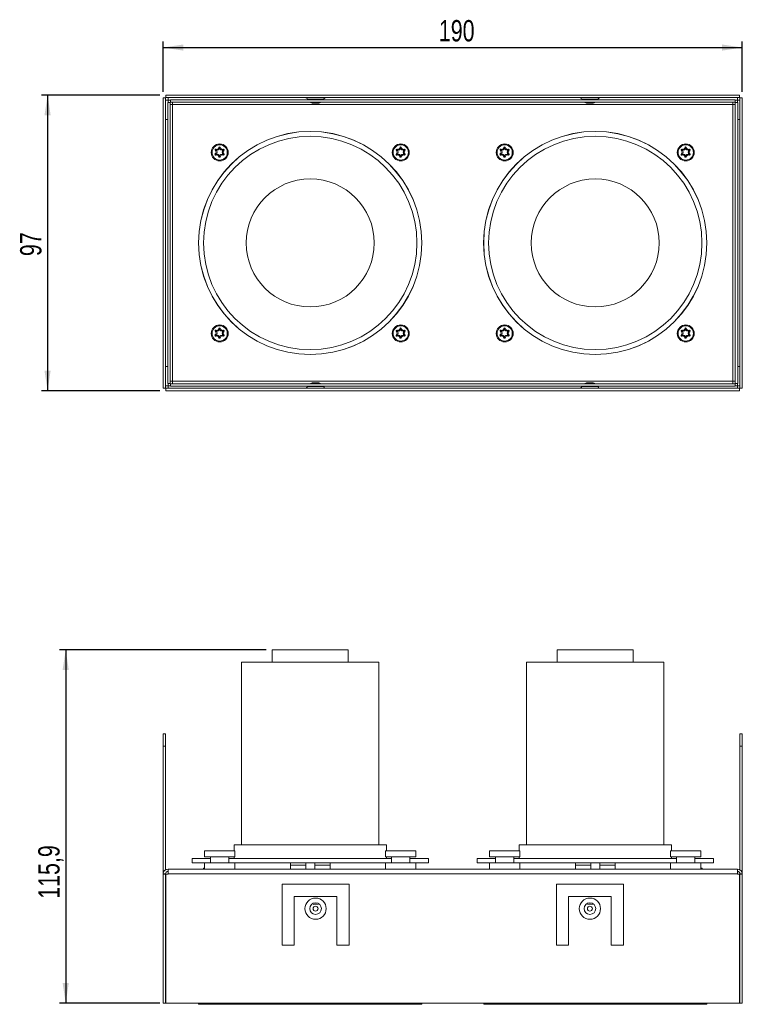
# Model space of a CAD drawing. Header units: millimetres. Extents: x 50 to 296, y 92 to 272.
# Tile 1 of 2: x 50 to 169, y 92 to 253. Entities that reach past the tile are written whole.
import ezdxf

# ---------------------------------------------------------------- set-up
doc = ezdxf.new("R2010")
doc.units = ezdxf.units.MM
doc.layers.add('SLD-0', color=179, linetype='Continuous')
doc.styles.add('SLDTEXTSTYLE0', font='TXT', dxfattribs={"width": 0.75})
doc.dimstyles.new('SLDDIMSTYLE0', dxfattribs={"dimtxt": 3.5, "dimasz": 3.302, "dimexe": 0, "dimexo": 0.0625, "dimgap": 0.875, "dimtad": 1, "dimdec": 1, "dimlfac": 2, "dimrnd": 1e-09, "dimzin": 12, "dimdsep": 46, "dimtxsty": 'SLDTEXTSTYLE0', "dimsah": 1, "dimcen": 0.09, "dimadec": 0, "dimazin": 3, "dimtfac": 1, "dimtdec": 1, "dimtofl": 0, "dimtmove": 0, "dimatfit": 3, "dimfxl": 0, "dimfrac": 2, "dimtolj": 1, "dimtzin": 12, "dimarcsym": 0})

# ---------------------------------------------------------------- blocks, each defined once
blk = doc.blocks.new('_D')
at = {"layer": 'SLD-0'}
for p, q in [((90.56, 150.01), (56.7, 150.01)), ((57.7, 150.01), (57.7, 92.06)), ((73.12, 92.06), (56.7, 92.06))]:
    blk.add_line(p, q, dxfattribs=at)
for points in [[(57.7, 150.01), (57.19, 146.71), (58.21, 146.71)], [(57.7, 92.06), (58.21, 95.37), (57.19, 95.37)]]:
    blk.add_solid(points, dxfattribs=at)
at = {"layer": 'SLD-0', "insert": (53.19, 109.18), "char_height": 3.5, "attachment_point": 1, "rotation": 90, "style": 'SLDTEXTSTYLE0'}
blk.add_mtext('115,9', dxfattribs=at)
blk = doc.blocks.new('_D_4')
at = {"layer": 'SLD-0'}
for p, q in [((73.12, 241.03), (53.73, 241.03)), ((54.73, 241.03), (54.73, 192.53)), ((73.12, 192.53), (53.73, 192.53))]:
    blk.add_line(p, q, dxfattribs=at)
for points in [[(54.73, 241.03), (54.22, 237.73), (55.23, 237.73)], [(54.73, 192.53), (55.23, 195.83), (54.22, 195.83)]]:
    blk.add_solid(points, dxfattribs=at)
at = {"layer": 'SLD-0', "insert": (50.22, 214.62), "char_height": 3.5, "attachment_point": 1, "rotation": 90, "style": 'SLDTEXTSTYLE0'}
blk.add_mtext('97', dxfattribs=at)
blk = doc.blocks.new('_D_5')
at = {"layer": 'SLD-0'}
for p, q in [((73.68, 241.59), (73.68, 249.84)), ((73.68, 248.84), (168.68, 248.84)), ((168.68, 241.59), (168.68, 249.84))]:
    blk.add_line(p, q, dxfattribs=at)
for points in [[(73.68, 248.84), (76.99, 248.33), (76.99, 249.34)], [(168.68, 248.84), (165.38, 249.34), (165.38, 248.33)]]:
    blk.add_solid(points, dxfattribs=at)
at = {"layer": 'SLD-0', "insert": (118.91, 253.35), "char_height": 3.5, "attachment_point": 1, "style": 'SLDTEXTSTYLE0'}
blk.add_mtext('190', dxfattribs=at)

msp = doc.modelspace()

# ---------------------------------------------------------------- linework, layer by layer
at = {"color": 7, "linetype": 'Continuous', "lineweight": 15}
for p, q in [((74.12, 241.029), (168.249, 241.029)), ((74.12, 240.629), (74.12, 241.029)), ((168.249, 240.629), (168.249, 241.029)), ((73.685, 192.964), (73.685, 240.593)), ((74.085, 240.593), (73.685, 240.593)), ((74.085, 192.964), (74.085, 240.593)), ((74.085, 240.229), (74.485, 240.229)), ((74.12, 240.629), (168.249, 240.629)), ((74.435, 193.714), (74.435, 239.843)), ((74.835, 239.843), (74.435, 239.843)), ((74.485, 240.229), (74.485, 240.629)), ((74.835, 193.714), (74.835, 239.843)), ((74.835, 239.479), (75.235, 239.479)), ((74.87, 240.279), (167.499, 240.279)), ((74.87, 239.879), (74.87, 240.279)), ((74.87, 239.879), (167.499, 239.879)), ((75.235, 239.479), (75.235, 239.879)), ((75.235, 194.079), (75.235, 239.479)), ((75.235, 239.479), (167.135, 239.479)), ((97.36, 240.35), (97.392, 240.279)), ((99.085, 239.729), (98.285, 239.729)), ((99.978, 240.279), (100.01, 240.35)), ((142.36, 240.35), (142.392, 240.279)), ((143.285, 239.729), (144.085, 239.729)), ((144.978, 240.279), (145.01, 240.35)), ((167.135, 239.879), (167.135, 239.479)), ((167.135, 239.479), (167.135, 194.079)), ((167.135, 239.479), (167.535, 239.479)), ((167.499, 239.879), (167.499, 240.279)), ((167.535, 239.843), (167.935, 239.843)), ((167.535, 239.843), (167.535, 193.714)), ((167.885, 240.629), (167.885, 240.229)), ((167.885, 240.229), (168.285, 240.229)), ((167.935, 239.843), (167.935, 193.714)), ((168.285, 240.593), (168.285, 192.964)), ((168.285, 240.593), (168.685, 240.593)), ((168.685, 240.593), (168.685, 192.964)), ((74.085, 237.029), (74.435, 237.029)), ((167.935, 237.029), (168.285, 237.029)), ((74.435, 196.529), (74.085, 196.529)), ((168.285, 196.529), (167.935, 196.529)), ((75.235, 194.079), (74.835, 194.079)), ((167.135, 194.079), (75.235, 194.079)), ((75.235, 193.679), (75.235, 194.079)), ((167.135, 194.079), (167.135, 193.679)), ((167.535, 194.079), (167.135, 194.079)), ((74.085, 192.964), (73.685, 192.964)), ((74.485, 193.329), (74.085, 193.329)), ((168.249, 192.929), (74.12, 192.929)), ((74.12, 192.929), (74.12, 192.529)), ((168.249, 192.529), (74.12, 192.529)), ((74.835, 193.714), (74.435, 193.714)), ((74.485, 192.929), (74.485, 193.329)), ((167.499, 193.679), (74.87, 193.679)), ((74.87, 193.679), (74.87, 193.279)), ((167.499, 193.279), (74.87, 193.279)), ((97.392, 193.279), (97.36, 193.208)), ((99.085, 193.829), (98.285, 193.829)), ((100.01, 193.208), (99.978, 193.279)), ((142.392, 193.279), (142.36, 193.208)), ((143.285, 193.829), (144.085, 193.829)), ((145.01, 193.208), (144.978, 193.279)), ((167.499, 193.679), (167.499, 193.279)), ((167.535, 193.714), (167.935, 193.714)), ((167.885, 193.329), (167.885, 192.929)), ((168.285, 193.329), (167.885, 193.329)), ((168.249, 192.929), (168.249, 192.529)), ((168.285, 192.964), (168.685, 192.964)), ((91.56, 150.013), (91.56, 148.013)), ((91.56, 150.013), (92.63, 150.013)), ((92.63, 150.013), (104.06, 150.013)), ((104.06, 148.013), (104.06, 150.013)), ((138.31, 150.013), (138.31, 148.013)), ((138.31, 150.013), (150.81, 150.013)), ((150.81, 148.013), (150.81, 150.013)), ((86.56, 148.013), (86.56, 118.013)), ((86.56, 148.013), (88.487, 148.013)), ((88.487, 148.013), (109.06, 148.013)), ((109.06, 118.013), (109.06, 148.013)), ((133.31, 148.013), (133.31, 118.013)), ((133.31, 148.013), (155.81, 148.013)), ((155.81, 118.013), (155.81, 148.013)), ((73.685, 136.228), (74.085, 136.228)), ((73.685, 134.228), (73.685, 136.228)), ((74.085, 136.228), (74.085, 134.228)), ((168.285, 136.228), (168.685, 136.228)), ((168.285, 134.228), (168.285, 136.228)), ((168.685, 136.228), (168.685, 134.228)), ((74.085, 134.228), (73.685, 134.228)), ((73.685, 134.228), (73.685, 113.263)), ((74.085, 134.228), (74.085, 113.956)), ((168.685, 134.228), (168.285, 134.228)), ((168.285, 134.228), (168.285, 113.956)), ((168.685, 134.228), (168.685, 113.263)), ((85.31, 118.013), (85.31, 117.063)), ((85.31, 118.013), (87.451, 118.013)), ((87.451, 118.013), (110.31, 118.013)), ((110.31, 117.063), (110.31, 118.013)), ((132.06, 118.013), (132.06, 117.063)), ((132.06, 118.013), (157.06, 118.013)), ((157.06, 117.063), (157.06, 118.013)), ((80.461, 117.063), (80.461, 116.063)), ((80.461, 117.063), (83.509, 117.063)), ((83.509, 117.063), (85.461, 117.063)), ((85.461, 116.063), (85.461, 117.063)), ((110.159, 117.063), (110.159, 116.063)), ((110.159, 117.063), (112.659, 117.063)), ((112.659, 117.063), (115.159, 117.063)), ((115.159, 116.063), (115.159, 117.063)), ((127.211, 117.063), (127.211, 116.063)), ((127.211, 117.063), (132.211, 117.063)), ((132.211, 116.063), (132.211, 117.063)), ((156.909, 117.063), (156.909, 116.063)), ((156.909, 117.063), (161.909, 117.063)), ((161.909, 116.063), (161.909, 117.063)), ((78.435, 115.813), (78.435, 115.063)), ((78.435, 115.813), (81.461, 115.813)), ((78.435, 115.063), (80.461, 115.063)), ((85.461, 116.063), (80.461, 116.063)), ((80.461, 115.063), (80.461, 114.063)), ((80.461, 115.063), (83.509, 115.063)), ((81.461, 116.063), (81.461, 115.063)), ((83.509, 115.063), (85.459, 115.063)), ((84.461, 115.063), (84.461, 116.063)), ((84.461, 115.813), (111.159, 115.813)), ((85.31, 116.063), (85.31, 115.813)), ((85.459, 115.063), (110.159, 115.063)), ((85.461, 114.063), (85.461, 115.063)), ((94.56, 115.063), (94.56, 114.713)), ((94.56, 114.063), (94.56, 114.713)), ((97.064, 115.063), (97.064, 114.063)), ((98.556, 114.063), (98.556, 115.063)), ((101.06, 114.713), (101.06, 115.063)), ((101.06, 114.713), (101.06, 114.063)), ((115.159, 116.063), (110.159, 116.063)), ((110.159, 115.063), (110.159, 114.063)), ((110.16, 115.063), (112.659, 115.063)), ((110.31, 115.813), (110.31, 116.063)), ((111.159, 116.063), (111.159, 115.063)), ((112.659, 115.063), (115.159, 115.063)), ((114.159, 115.063), (114.159, 116.063)), ((114.159, 115.813), (117.185, 115.813)), ((115.159, 114.063), (115.159, 115.063)), ((115.159, 115.063), (117.185, 115.063)), ((117.185, 115.063), (117.185, 115.813)), ((125.185, 115.813), (125.185, 115.063)), ((125.185, 115.813), (128.211, 115.813)), ((125.185, 115.063), (127.211, 115.063)), ((129.711, 116.063), (127.211, 116.063)), ((127.211, 115.063), (127.211, 114.063)), ((127.211, 115.063), (132.209, 115.063)), ((128.211, 116.063), (128.211, 115.063)), ((132.211, 116.063), (129.711, 116.063)), ((131.211, 115.063), (131.211, 116.063)), ((131.211, 115.813), (144.56, 115.813)), ((132.06, 116.063), (132.06, 115.813)), ((132.211, 114.063), (132.211, 115.063)), ((132.211, 115.063), (144.56, 115.063)), ((141.31, 115.063), (141.31, 114.713)), ((141.31, 114.063), (141.31, 114.713)), ((143.814, 115.063), (143.814, 114.063)), ((144.56, 115.813), (157.909, 115.813)), ((144.56, 115.063), (156.909, 115.063)), ((145.306, 114.063), (145.306, 115.063)), ((147.81, 114.713), (147.81, 115.063)), ((147.81, 114.713), (147.81, 114.063)), ((158.86, 116.063), (156.909, 116.063)), ((156.909, 115.063), (156.909, 114.063)), ((156.91, 115.063), (161.909, 115.063)), ((157.06, 115.813), (157.06, 116.063)), ((157.909, 116.063), (157.909, 115.063)), ((161.909, 116.063), (158.86, 116.063)), ((160.909, 115.063), (160.909, 116.063)), ((160.909, 115.813), (163.935, 115.813)), ((161.909, 114.063), (161.909, 115.063)), ((161.909, 115.063), (163.935, 115.063)), ((163.935, 115.063), (163.935, 115.813)), ((74.085, 113.263), (73.685, 113.263)), ((73.685, 113.263), (73.685, 113.228)), ((73.685, 92.063), (73.685, 113.228)), ((74.085, 113.228), (73.685, 113.228)), ((74.085, 113.263), (74.085, 113.228)), ((74.085, 92.063), (74.085, 113.228)), ((74.12, 113.228), (74.12, 92.063)), ((74.485, 113.228), (74.12, 113.228)), ((74.485, 114.063), (167.885, 114.063)), ((74.485, 114.063), (74.485, 113.263)), ((167.885, 113.263), (74.485, 113.263)), ((74.485, 113.228), (74.485, 113.263)), ((167.885, 113.263), (167.885, 114.063)), ((167.885, 113.228), (167.885, 113.263)), ((167.885, 113.228), (168.249, 113.228)), ((168.249, 92.063), (168.249, 113.228)), ((168.285, 113.263), (168.685, 113.263)), ((168.285, 113.263), (168.285, 113.228)), ((168.285, 113.228), (168.285, 92.063)), ((168.285, 113.228), (168.685, 113.228)), ((168.685, 113.263), (168.685, 113.228)), ((168.685, 113.228), (168.685, 92.063)), ((93.185, 111.563), (93.185, 101.563)), ((104.185, 111.563), (93.185, 111.563)), ((104.185, 101.563), (104.185, 111.563)), ((138.185, 111.563), (138.185, 101.563)), ((149.185, 111.563), (138.185, 111.563)), ((149.185, 101.563), (149.185, 111.563)), ((95.185, 101.563), (95.185, 109.563)), ((95.185, 109.563), (102.185, 109.563)), ((102.185, 109.563), (102.185, 101.563)), ((140.185, 109.563), (147.185, 109.563)), ((140.185, 101.563), (140.185, 109.563)), ((147.185, 109.563), (147.185, 101.563)), ((93.185, 101.563), (95.185, 101.563)), ((102.185, 101.563), (104.185, 101.563)), ((138.185, 101.563), (140.185, 101.563)), ((147.185, 101.563), (149.185, 101.563)), ((74.085, 92.063), (73.685, 92.063)), ((74.12, 92.063), (168.249, 92.063)), ((79.51, 92.063), (79.51, 91.863)), ((116.11, 91.863), (79.51, 91.863)), ((116.11, 91.863), (116.11, 92.063)), ((126.26, 92.063), (126.26, 91.863)), ((144.56, 91.863), (126.26, 91.863)), ((162.86, 91.863), (144.56, 91.863)), ((162.86, 91.863), (162.86, 92.063)), ((168.285, 92.063), (168.685, 92.063))]:
    msp.add_line(p, q, dxfattribs=at)
at = {"color": 8, "linetype": 'Continuous', "lineweight": 15}
for p, q in [((74.485, 239.843), (74.485, 240.229)), ((74.485, 240.229), (74.87, 240.229)), ((100.01, 240.35), (97.36, 240.35)), ((142.36, 240.35), (145.01, 240.35)), ((167.499, 240.229), (167.885, 240.229)), ((167.885, 240.229), (167.885, 239.843)), ((74.485, 193.329), (74.485, 193.714)), ((74.87, 193.329), (74.485, 193.329)), ((100.01, 193.208), (97.36, 193.208)), ((142.36, 193.208), (145.01, 193.208)), ((167.885, 193.329), (167.499, 193.329)), ((167.885, 193.714), (167.885, 193.329)), ((94.56, 114.713), (97.064, 114.713)), ((98.556, 114.713), (101.06, 114.713)), ((141.31, 114.713), (143.814, 114.713)), ((145.306, 114.713), (147.81, 114.713))]:
    msp.add_line(p, q, dxfattribs=at)
at = {"color": 7, "linetype": 'Continuous', "lineweight": 15, "flags": 128}
for points in [[(82.249, 231.454), (82.251, 231.451), (82.255, 231.444), (82.263, 231.433), (82.274, 231.417), (82.287, 231.399), (82.301, 231.377), (82.317, 231.354), (82.334, 231.33)], [(82.25, 231.906), (82.252, 231.909), (82.257, 231.916), (82.265, 231.927), (82.275, 231.943), (82.288, 231.961), (82.303, 231.983), (82.319, 232.006), (82.336, 232.03)], [(82.398, 231.194), (82.397, 231.197), (82.393, 231.205), (82.387, 231.217), (82.379, 231.234), (82.369, 231.255), (82.358, 231.278), (82.346, 231.303), (82.334, 231.33)], [(82.401, 232.165), (82.399, 232.162), (82.396, 232.155), (82.39, 232.142), (82.382, 232.125), (82.372, 232.105), (82.361, 232.081), (82.348, 232.056), (82.336, 232.03)], [(82.793, 232.39), (82.796, 232.39), (82.805, 232.389), (82.819, 232.388), (82.837, 232.387), (82.86, 232.385), (82.886, 232.383), (82.914, 232.38), (82.943, 232.378)], [(82.943, 232.378), (82.972, 232.38), (83, 232.382), (83.026, 232.384), (83.049, 232.386), (83.067, 232.387), (83.081, 232.389), (83.09, 232.389), (83.092, 232.389)], [(83.546, 231.326), (83.533, 231.3), (83.521, 231.275), (83.51, 231.251), (83.5, 231.231), (83.492, 231.214), (83.486, 231.201), (83.482, 231.194), (83.481, 231.191)], [(83.548, 232.026), (83.535, 232.053), (83.523, 232.078), (83.512, 232.102), (83.503, 232.122), (83.495, 232.139), (83.489, 232.152), (83.485, 232.159), (83.484, 232.162)], [(83.546, 231.326), (83.563, 231.35), (83.579, 231.374), (83.593, 231.395), (83.606, 231.414), (83.617, 231.429), (83.625, 231.44), (83.63, 231.447), (83.631, 231.45)], [(83.548, 232.026), (83.564, 232.002), (83.58, 231.979), (83.595, 231.957), (83.608, 231.939), (83.618, 231.923), (83.626, 231.912), (83.631, 231.905), (83.633, 231.902)], [(111.947, 231.454), (111.949, 231.451), (111.954, 231.444), (111.962, 231.433), (111.972, 231.417), (111.985, 231.399), (112, 231.377), (112.016, 231.354), (112.032, 231.33)], [(111.949, 231.906), (111.95, 231.909), (111.955, 231.916), (111.963, 231.927), (111.974, 231.943), (111.987, 231.961), (112.002, 231.983), (112.018, 232.006), (112.034, 232.03)], [(112.096, 231.194), (112.095, 231.197), (112.091, 231.205), (112.085, 231.217), (112.077, 231.234), (112.068, 231.255), (112.057, 231.278), (112.045, 231.303), (112.032, 231.33)], [(112.099, 232.165), (112.098, 232.162), (112.094, 232.155), (112.088, 232.142), (112.08, 232.125), (112.07, 232.105), (112.059, 232.081), (112.047, 232.056), (112.034, 232.03)], [(112.492, 232.39), (112.495, 232.39), (112.503, 232.389), (112.517, 232.388), (112.536, 232.387), (112.558, 232.385), (112.584, 232.383), (112.612, 232.38), (112.641, 232.378)], [(112.641, 232.378), (112.67, 232.38), (112.699, 232.382), (112.724, 232.384), (112.747, 232.386), (112.766, 232.387), (112.779, 232.389), (112.788, 232.389), (112.791, 232.389)], [(113.244, 231.326), (113.232, 231.3), (113.22, 231.275), (113.208, 231.251), (113.199, 231.231), (113.19, 231.214), (113.184, 231.201), (113.181, 231.194), (113.18, 231.191)], [(113.246, 232.026), (113.234, 232.053), (113.222, 232.078), (113.211, 232.102), (113.201, 232.122), (113.193, 232.139), (113.187, 232.152), (113.184, 232.159), (113.182, 232.162)], [(113.244, 231.326), (113.261, 231.35), (113.277, 231.374), (113.292, 231.395), (113.305, 231.414), (113.315, 231.429), (113.323, 231.44), (113.328, 231.447), (113.33, 231.45)], [(113.246, 232.026), (113.263, 232.002), (113.279, 231.979), (113.293, 231.957), (113.306, 231.939), (113.317, 231.923), (113.325, 231.912), (113.329, 231.905), (113.331, 231.902)], [(128.999, 231.454), (129.001, 231.451), (129.005, 231.444), (129.013, 231.433), (129.024, 231.417), (129.037, 231.399), (129.051, 231.377), (129.067, 231.354), (129.084, 231.33)], [(129, 231.906), (129.002, 231.909), (129.007, 231.916), (129.015, 231.927), (129.025, 231.943), (129.038, 231.961), (129.053, 231.983), (129.069, 232.006), (129.086, 232.03)], [(129.148, 231.194), (129.147, 231.197), (129.143, 231.205), (129.137, 231.217), (129.129, 231.234), (129.119, 231.255), (129.108, 231.278), (129.096, 231.303), (129.084, 231.33)], [(129.151, 232.165), (129.149, 232.162), (129.146, 232.155), (129.14, 232.142), (129.132, 232.125), (129.122, 232.105), (129.111, 232.081), (129.098, 232.056), (129.086, 232.03)], [(129.543, 232.39), (129.546, 232.39), (129.555, 232.389), (129.569, 232.388), (129.587, 232.387), (129.61, 232.385), (129.636, 232.383), (129.664, 232.38), (129.693, 232.378)], [(129.693, 232.378), (129.722, 232.38), (129.75, 232.382), (129.776, 232.384), (129.799, 232.386), (129.817, 232.387), (129.831, 232.389), (129.839, 232.389), (129.842, 232.389)], [(130.296, 231.326), (130.283, 231.3), (130.271, 231.275), (130.26, 231.251), (130.25, 231.231), (130.242, 231.214), (130.236, 231.201), (130.232, 231.194), (130.231, 231.191)], [(130.298, 232.026), (130.285, 232.053), (130.273, 232.078), (130.262, 232.102), (130.253, 232.122), (130.245, 232.139), (130.239, 232.152), (130.235, 232.159), (130.234, 232.162)], [(130.296, 231.326), (130.313, 231.35), (130.329, 231.374), (130.343, 231.395), (130.356, 231.414), (130.367, 231.429), (130.375, 231.44), (130.38, 231.447), (130.381, 231.45)], [(130.298, 232.026), (130.314, 232.002), (130.33, 231.979), (130.345, 231.957), (130.358, 231.939), (130.368, 231.923), (130.376, 231.912), (130.381, 231.905), (130.383, 231.902)], [(158.697, 231.454), (158.699, 231.451), (158.704, 231.444), (158.712, 231.433), (158.722, 231.417), (158.735, 231.399), (158.75, 231.377), (158.766, 231.354), (158.782, 231.33)], [(158.699, 231.906), (158.7, 231.909), (158.705, 231.916), (158.713, 231.927), (158.724, 231.943), (158.737, 231.961), (158.752, 231.983), (158.768, 232.006), (158.784, 232.03)], [(158.846, 231.194), (158.845, 231.197), (158.841, 231.205), (158.835, 231.217), (158.827, 231.234), (158.818, 231.255), (158.807, 231.278), (158.795, 231.303), (158.782, 231.33)], [(158.849, 232.165), (158.848, 232.162), (158.844, 232.155), (158.838, 232.142), (158.83, 232.125), (158.82, 232.105), (158.809, 232.081), (158.797, 232.056), (158.784, 232.03)], [(159.242, 232.39), (159.245, 232.39), (159.253, 232.389), (159.267, 232.388), (159.286, 232.387), (159.308, 232.385), (159.334, 232.383), (159.362, 232.38), (159.391, 232.378)], [(159.391, 232.378), (159.42, 232.38), (159.449, 232.382), (159.474, 232.384), (159.497, 232.386), (159.516, 232.387), (159.529, 232.389), (159.538, 232.389), (159.541, 232.389)], [(159.994, 231.326), (159.982, 231.3), (159.97, 231.275), (159.958, 231.251), (159.949, 231.231), (159.94, 231.214), (159.934, 231.201), (159.931, 231.194), (159.93, 231.191)], [(159.996, 232.026), (159.984, 232.053), (159.972, 232.078), (159.961, 232.102), (159.951, 232.122), (159.943, 232.139), (159.937, 232.152), (159.934, 232.159), (159.932, 232.162)], [(159.994, 231.326), (160.011, 231.35), (160.027, 231.374), (160.042, 231.395), (160.055, 231.414), (160.065, 231.429), (160.073, 231.44), (160.078, 231.447), (160.08, 231.45)], [(159.996, 232.026), (160.013, 232.002), (160.029, 231.979), (160.043, 231.957), (160.056, 231.939), (160.067, 231.923), (160.075, 231.912), (160.079, 231.905), (160.081, 231.902)], [(82.789, 230.967), (82.792, 230.967), (82.801, 230.968), (82.814, 230.969), (82.833, 230.97), (82.856, 230.972), (82.882, 230.974), (82.91, 230.976), (82.939, 230.978)], [(82.939, 230.978), (82.968, 230.976), (82.996, 230.974), (83.022, 230.971), (83.044, 230.969), (83.063, 230.968), (83.077, 230.967), (83.085, 230.966), (83.088, 230.966)], [(112.488, 230.967), (112.491, 230.967), (112.499, 230.968), (112.513, 230.969), (112.532, 230.97), (112.554, 230.972), (112.58, 230.974), (112.608, 230.976), (112.637, 230.978)], [(112.637, 230.978), (112.666, 230.976), (112.694, 230.974), (112.72, 230.971), (112.743, 230.969), (112.762, 230.968), (112.775, 230.967), (112.784, 230.966), (112.787, 230.966)], [(129.539, 230.967), (129.542, 230.967), (129.551, 230.968), (129.564, 230.969), (129.583, 230.97), (129.606, 230.972), (129.632, 230.974), (129.66, 230.976), (129.689, 230.978)], [(129.689, 230.978), (129.718, 230.976), (129.746, 230.974), (129.772, 230.971), (129.794, 230.969), (129.813, 230.968), (129.827, 230.967), (129.835, 230.966), (129.838, 230.966)], [(159.238, 230.967), (159.241, 230.967), (159.249, 230.968), (159.263, 230.969), (159.282, 230.97), (159.304, 230.972), (159.33, 230.974), (159.358, 230.976), (159.387, 230.978)], [(159.387, 230.978), (159.416, 230.976), (159.444, 230.974), (159.47, 230.971), (159.493, 230.969), (159.512, 230.968), (159.525, 230.967), (159.534, 230.966), (159.537, 230.966)], [(82.25, 202.208), (82.252, 202.21), (82.257, 202.217), (82.265, 202.229), (82.275, 202.244), (82.288, 202.263), (82.303, 202.284), (82.319, 202.307), (82.336, 202.331)], [(82.401, 202.467), (82.399, 202.464), (82.396, 202.456), (82.39, 202.444), (82.382, 202.427), (82.372, 202.406), (82.361, 202.383), (82.348, 202.358), (82.336, 202.331)], [(82.793, 202.692), (82.796, 202.692), (82.805, 202.691), (82.819, 202.69), (82.837, 202.688), (82.86, 202.686), (82.886, 202.684), (82.914, 202.682), (82.943, 202.679)], [(82.943, 202.679), (82.972, 202.682), (83, 202.684), (83.026, 202.686), (83.049, 202.688), (83.067, 202.689), (83.081, 202.69), (83.09, 202.691), (83.092, 202.691)], [(83.548, 202.328), (83.535, 202.354), (83.523, 202.38), (83.512, 202.403), (83.503, 202.424), (83.495, 202.441), (83.489, 202.453), (83.485, 202.461), (83.484, 202.463)], [(83.548, 202.328), (83.564, 202.304), (83.58, 202.28), (83.595, 202.259), (83.608, 202.24), (83.618, 202.225), (83.626, 202.213), (83.631, 202.206), (83.633, 202.204)], [(111.949, 202.208), (111.95, 202.21), (111.955, 202.217), (111.963, 202.229), (111.974, 202.244), (111.987, 202.263), (112.002, 202.284), (112.018, 202.307), (112.034, 202.331)], [(112.099, 202.467), (112.098, 202.464), (112.094, 202.456), (112.088, 202.444), (112.08, 202.427), (112.07, 202.406), (112.059, 202.383), (112.047, 202.358), (112.034, 202.331)], [(112.492, 202.692), (112.495, 202.692), (112.503, 202.691), (112.517, 202.69), (112.536, 202.688), (112.558, 202.686), (112.584, 202.684), (112.612, 202.682), (112.641, 202.679)], [(112.641, 202.679), (112.67, 202.682), (112.699, 202.684), (112.724, 202.686), (112.747, 202.688), (112.766, 202.689), (112.779, 202.69), (112.788, 202.691), (112.791, 202.691)], [(113.246, 202.328), (113.234, 202.354), (113.222, 202.38), (113.211, 202.403), (113.201, 202.424), (113.193, 202.441), (113.187, 202.453), (113.184, 202.461), (113.182, 202.463)], [(113.246, 202.328), (113.263, 202.304), (113.279, 202.28), (113.293, 202.259), (113.306, 202.24), (113.317, 202.225), (113.325, 202.213), (113.329, 202.206), (113.331, 202.204)], [(129, 202.208), (129.002, 202.21), (129.007, 202.217), (129.015, 202.229), (129.025, 202.244), (129.038, 202.263), (129.053, 202.284), (129.069, 202.307), (129.086, 202.331)], [(129.151, 202.467), (129.149, 202.464), (129.146, 202.456), (129.14, 202.444), (129.132, 202.427), (129.122, 202.406), (129.111, 202.383), (129.098, 202.358), (129.086, 202.331)], [(129.543, 202.692), (129.546, 202.692), (129.555, 202.691), (129.569, 202.69), (129.587, 202.688), (129.61, 202.686), (129.636, 202.684), (129.664, 202.682), (129.693, 202.679)], [(129.693, 202.679), (129.722, 202.682), (129.75, 202.684), (129.776, 202.686), (129.799, 202.688), (129.817, 202.689), (129.831, 202.69), (129.839, 202.691), (129.842, 202.691)], [(130.298, 202.328), (130.285, 202.354), (130.273, 202.38), (130.262, 202.403), (130.253, 202.424), (130.245, 202.441), (130.239, 202.453), (130.235, 202.461), (130.234, 202.463)], [(130.298, 202.328), (130.314, 202.304), (130.33, 202.28), (130.345, 202.259), (130.358, 202.24), (130.368, 202.225), (130.376, 202.213), (130.381, 202.206), (130.383, 202.204)], [(158.699, 202.208), (158.7, 202.21), (158.705, 202.217), (158.713, 202.229), (158.724, 202.244), (158.737, 202.263), (158.752, 202.284), (158.768, 202.307), (158.784, 202.331)], [(158.849, 202.467), (158.848, 202.464), (158.844, 202.456), (158.838, 202.444), (158.83, 202.427), (158.82, 202.406), (158.809, 202.383), (158.797, 202.358), (158.784, 202.331)], [(159.242, 202.692), (159.245, 202.692), (159.253, 202.691), (159.267, 202.69), (159.286, 202.688), (159.308, 202.686), (159.334, 202.684), (159.362, 202.682), (159.391, 202.679)], [(159.391, 202.679), (159.42, 202.682), (159.449, 202.684), (159.474, 202.686), (159.497, 202.688), (159.516, 202.689), (159.529, 202.69), (159.538, 202.691), (159.541, 202.691)], [(159.996, 202.328), (159.984, 202.354), (159.972, 202.38), (159.961, 202.403), (159.951, 202.424), (159.943, 202.441), (159.937, 202.453), (159.934, 202.461), (159.932, 202.463)], [(159.996, 202.328), (160.013, 202.304), (160.029, 202.28), (160.043, 202.259), (160.056, 202.24), (160.067, 202.225), (160.075, 202.213), (160.079, 202.206), (160.081, 202.204)], [(82.249, 201.755), (82.251, 201.753), (82.255, 201.746), (82.263, 201.734), (82.274, 201.719), (82.287, 201.7), (82.301, 201.679), (82.317, 201.656), (82.334, 201.631)], [(82.398, 201.496), (82.397, 201.498), (82.393, 201.506), (82.387, 201.519), (82.379, 201.535), (82.369, 201.556), (82.358, 201.58), (82.346, 201.605), (82.334, 201.631)], [(82.789, 201.268), (82.792, 201.268), (82.801, 201.269), (82.814, 201.27), (82.833, 201.272), (82.856, 201.273), (82.882, 201.275), (82.91, 201.278), (82.939, 201.28)], [(82.939, 201.28), (82.968, 201.277), (82.996, 201.275), (83.022, 201.273), (83.044, 201.271), (83.063, 201.269), (83.077, 201.268), (83.085, 201.268), (83.088, 201.267)], [(83.546, 201.628), (83.533, 201.602), (83.521, 201.576), (83.51, 201.553), (83.5, 201.532), (83.492, 201.515), (83.486, 201.503), (83.482, 201.495), (83.481, 201.493)], [(83.546, 201.628), (83.563, 201.652), (83.579, 201.675), (83.593, 201.696), (83.606, 201.715), (83.617, 201.73), (83.625, 201.742), (83.63, 201.749), (83.631, 201.751)], [(111.947, 201.755), (111.949, 201.753), (111.954, 201.746), (111.962, 201.734), (111.972, 201.719), (111.985, 201.7), (112, 201.679), (112.016, 201.656), (112.032, 201.631)], [(112.096, 201.496), (112.095, 201.498), (112.091, 201.506), (112.085, 201.519), (112.077, 201.535), (112.068, 201.556), (112.057, 201.58), (112.045, 201.605), (112.032, 201.631)], [(112.488, 201.268), (112.491, 201.268), (112.499, 201.269), (112.513, 201.27), (112.532, 201.272), (112.554, 201.273), (112.58, 201.275), (112.608, 201.278), (112.637, 201.28)], [(112.637, 201.28), (112.666, 201.277), (112.694, 201.275), (112.72, 201.273), (112.743, 201.271), (112.762, 201.269), (112.775, 201.268), (112.784, 201.268), (112.787, 201.267)], [(113.244, 201.628), (113.232, 201.602), (113.22, 201.576), (113.208, 201.553), (113.199, 201.532), (113.19, 201.515), (113.184, 201.503), (113.181, 201.495), (113.18, 201.493)], [(113.244, 201.628), (113.261, 201.652), (113.277, 201.675), (113.292, 201.696), (113.305, 201.715), (113.315, 201.73), (113.323, 201.742), (113.328, 201.749), (113.33, 201.751)], [(128.999, 201.755), (129.001, 201.753), (129.005, 201.746), (129.013, 201.734), (129.024, 201.719), (129.037, 201.7), (129.051, 201.679), (129.067, 201.656), (129.084, 201.631)], [(129.148, 201.496), (129.147, 201.498), (129.143, 201.506), (129.137, 201.519), (129.129, 201.535), (129.119, 201.556), (129.108, 201.58), (129.096, 201.605), (129.084, 201.631)], [(129.539, 201.268), (129.542, 201.268), (129.551, 201.269), (129.564, 201.27), (129.583, 201.272), (129.606, 201.273), (129.632, 201.275), (129.66, 201.278), (129.689, 201.28)], [(129.689, 201.28), (129.718, 201.277), (129.746, 201.275), (129.772, 201.273), (129.794, 201.271), (129.813, 201.269), (129.827, 201.268), (129.835, 201.268), (129.838, 201.267)], [(130.296, 201.628), (130.283, 201.602), (130.271, 201.576), (130.26, 201.553), (130.25, 201.532), (130.242, 201.515), (130.236, 201.503), (130.232, 201.495), (130.231, 201.493)], [(130.296, 201.628), (130.313, 201.652), (130.329, 201.675), (130.343, 201.696), (130.356, 201.715), (130.367, 201.73), (130.375, 201.742), (130.38, 201.749), (130.381, 201.751)], [(158.697, 201.755), (158.699, 201.753), (158.704, 201.746), (158.712, 201.734), (158.722, 201.719), (158.735, 201.7), (158.75, 201.679), (158.766, 201.656), (158.782, 201.631)], [(158.846, 201.496), (158.845, 201.498), (158.841, 201.506), (158.835, 201.519), (158.827, 201.535), (158.818, 201.556), (158.807, 201.58), (158.795, 201.605), (158.782, 201.631)], [(159.238, 201.268), (159.241, 201.268), (159.249, 201.269), (159.263, 201.27), (159.282, 201.272), (159.304, 201.273), (159.33, 201.275), (159.358, 201.278), (159.387, 201.28)], [(159.387, 201.28), (159.416, 201.277), (159.444, 201.275), (159.47, 201.273), (159.493, 201.271), (159.512, 201.269), (159.525, 201.268), (159.534, 201.268), (159.537, 201.267)], [(159.994, 201.628), (159.982, 201.602), (159.97, 201.576), (159.958, 201.553), (159.949, 201.532), (159.94, 201.515), (159.934, 201.503), (159.931, 201.495), (159.93, 201.493)], [(159.994, 201.628), (160.011, 201.652), (160.027, 201.675), (160.042, 201.696), (160.055, 201.715), (160.065, 201.73), (160.073, 201.742), (160.078, 201.749), (160.08, 201.751)]]:
    msp.add_lwpolyline(points, dxfattribs=at)
at = {"color": 7, "linetype": 'Continuous', "lineweight": 15}
for centre, radius in [((97.81, 216.779), 18.307), ((97.81, 216.779), 18.3), ((97.81, 216.779), 17.5), ((144.56, 216.779), 18.307), ((144.56, 216.779), 18.3), ((144.56, 216.779), 17.5), ((82.961, 231.628), 1.4), ((82.961, 231.628), 1.25), ((112.659, 231.628), 1.4), ((112.659, 231.628), 1.25), ((129.711, 231.628), 1.4), ((129.711, 231.628), 1.25), ((159.409, 231.628), 1.4), ((159.409, 231.628), 1.25), ((97.81, 216.779), 10.5), ((144.56, 216.779), 10.5), ((82.961, 201.93), 1.4), ((82.961, 201.93), 1.25), ((112.659, 201.93), 1.4), ((112.659, 201.93), 1.25), ((129.711, 201.93), 1.4), ((129.711, 201.93), 1.25), ((159.409, 201.93), 1.4), ((159.409, 201.93), 1.25), ((98.685, 107.563), 1.742), ((98.685, 107.563), 0.955), ((143.685, 107.563), 1.742), ((143.685, 107.563), 0.955), ((98.685, 107.563), 0.4), ((143.685, 107.563), 0.4)]:
    msp.add_circle(centre, radius, dxfattribs=at)
for centre, radius, start, end in [((96.943, 240.179), 0.45, 22.29097, 90), ((98.285, 240.729), 1, 238.21167, 270), ((99.085, 240.729), 1, 270, 301.78833), ((100.426, 240.179), 0.45, 90, 157.70903), ((141.943, 240.179), 0.45, 22.29097, 90), ((143.285, 240.729), 1, 238.21167, 270), ((144.085, 240.729), 1, 270, 301.78833), ((145.426, 240.179), 0.45, 90, 157.70903), ((82.334, 231.33), 0.15, 124.41891, 295.25139), ((82.336, 232.03), 0.15, 64.41891, 235.25139), ((82.094, 231.681), 0.275, 304.41891, 55.25139), ((82.094, 231.681), 0.425, 304.41891, 55.25139), ((82.515, 230.946), 0.425, 4.41891, 115.25139), ((82.519, 232.413), 0.425, 244.41891, 355.25139), ((82.515, 230.946), 0.275, 4.41891, 115.25139), ((82.519, 232.413), 0.275, 244.41891, 355.25139), ((82.943, 232.378), 0.15, 4.41891, 175.25139), ((83.362, 230.943), 0.425, 64.41891, 175.25139), ((83.367, 232.411), 0.425, 184.41891, 295.25139), ((83.362, 230.943), 0.275, 64.41891, 175.25139), ((83.367, 232.411), 0.275, 184.41891, 295.25139), ((83.788, 231.676), 0.425, 124.41891, 235.25139), ((83.546, 231.326), 0.15, 244.41891, 55.25139), ((83.548, 232.026), 0.15, 304.41891, 115.25139), ((83.788, 231.676), 0.275, 124.41891, 235.25139), ((112.032, 231.33), 0.15, 124.41891, 295.25139), ((112.034, 232.03), 0.15, 64.41891, 235.25139), ((111.792, 231.681), 0.275, 304.41891, 55.25139), ((111.792, 231.681), 0.425, 304.41891, 55.25139), ((112.214, 230.946), 0.425, 4.41891, 115.25139), ((112.218, 232.413), 0.425, 244.41891, 355.25139), ((112.214, 230.946), 0.275, 4.41891, 115.25139), ((112.218, 232.413), 0.275, 244.41891, 355.25139), ((112.641, 232.378), 0.15, 4.41891, 175.25139), ((113.061, 230.943), 0.425, 64.41891, 175.25139), ((113.065, 232.411), 0.425, 184.41891, 295.25139), ((113.061, 230.943), 0.275, 64.41891, 175.25139), ((113.065, 232.411), 0.275, 184.41891, 295.25139), ((113.487, 231.676), 0.425, 124.41891, 235.25139), ((113.244, 231.326), 0.15, 244.41891, 55.25139), ((113.246, 232.026), 0.15, 304.41891, 115.25139), ((113.487, 231.676), 0.275, 124.41891, 235.25139), ((129.084, 231.33), 0.15, 124.41891, 295.25139), ((129.086, 232.03), 0.15, 64.41891, 235.25139), ((128.844, 231.681), 0.275, 304.41891, 55.25139), ((128.844, 231.681), 0.425, 304.41891, 55.25139), ((129.265, 230.946), 0.425, 4.41891, 115.25139), ((129.269, 232.413), 0.425, 244.41891, 355.25139), ((129.265, 230.946), 0.275, 4.41891, 115.25139), ((129.269, 232.413), 0.275, 244.41891, 355.25139), ((129.693, 232.378), 0.15, 4.41891, 175.25139), ((130.112, 230.943), 0.425, 64.41891, 175.25139), ((130.117, 232.411), 0.425, 184.41891, 295.25139), ((130.112, 230.943), 0.275, 64.41891, 175.25139), ((130.117, 232.411), 0.275, 184.41891, 295.25139), ((130.538, 231.676), 0.425, 124.41891, 235.25139), ((130.296, 231.326), 0.15, 244.41891, 55.25139), ((130.298, 232.026), 0.15, 304.41891, 115.25139), ((130.538, 231.676), 0.275, 124.41891, 235.25139), ((158.782, 231.33), 0.15, 124.41891, 295.25139), ((158.784, 232.03), 0.15, 64.41891, 235.25139), ((158.542, 231.681), 0.275, 304.41891, 55.25139), ((158.542, 231.681), 0.425, 304.41891, 55.25139), ((158.964, 230.946), 0.425, 4.41891, 115.25139), ((158.968, 232.413), 0.425, 244.41891, 355.25139), ((158.964, 230.946), 0.275, 4.41891, 115.25139), ((158.968, 232.413), 0.275, 244.41891, 355.25139), ((159.391, 232.378), 0.15, 4.41891, 175.25139), ((159.811, 230.943), 0.425, 64.41891, 175.25139), ((159.815, 232.411), 0.425, 184.41891, 295.25139), ((159.811, 230.943), 0.275, 64.41891, 175.25139), ((159.815, 232.411), 0.275, 184.41891, 295.25139), ((160.237, 231.676), 0.425, 124.41891, 235.25139), ((159.994, 231.326), 0.15, 244.41891, 55.25139), ((159.996, 232.026), 0.15, 304.41891, 115.25139), ((160.237, 231.676), 0.275, 124.41891, 235.25139), ((82.939, 230.978), 0.15, 184.41891, 355.25139), ((112.637, 230.978), 0.15, 184.41891, 355.25139), ((129.689, 230.978), 0.15, 184.41891, 355.25139), ((159.387, 230.978), 0.15, 184.41891, 355.25139), ((82.336, 202.331), 0.15, 64.41891, 235.25139), ((82.094, 201.982), 0.275, 304.41891, 55.25139), ((82.094, 201.982), 0.425, 304.41891, 55.25139), ((82.519, 202.715), 0.425, 244.41891, 355.25139), ((82.519, 202.715), 0.275, 244.41891, 355.25139), ((82.943, 202.679), 0.15, 4.41891, 175.25139), ((83.367, 202.712), 0.425, 184.41891, 295.25139), ((83.367, 202.712), 0.275, 184.41891, 295.25139), ((83.788, 201.977), 0.425, 124.41891, 235.25139), ((83.548, 202.328), 0.15, 304.41891, 115.25139), ((83.788, 201.977), 0.275, 124.41891, 235.25139), ((112.034, 202.331), 0.15, 64.41891, 235.25139), ((111.792, 201.982), 0.275, 304.41891, 55.25139), ((111.792, 201.982), 0.425, 304.41891, 55.25139), ((112.218, 202.715), 0.425, 244.41891, 355.25139), ((112.218, 202.715), 0.275, 244.41891, 355.25139), ((112.641, 202.679), 0.15, 4.41891, 175.25139), ((113.065, 202.712), 0.425, 184.41891, 295.25139), ((113.065, 202.712), 0.275, 184.41891, 295.25139), ((113.487, 201.977), 0.425, 124.41891, 235.25139), ((113.246, 202.328), 0.15, 304.41891, 115.25139), ((113.487, 201.977), 0.275, 124.41891, 235.25139), ((129.086, 202.331), 0.15, 64.41891, 235.25139), ((128.844, 201.982), 0.275, 304.41891, 55.25139), ((128.844, 201.982), 0.425, 304.41891, 55.25139), ((129.269, 202.715), 0.425, 244.41891, 355.25139), ((129.269, 202.715), 0.275, 244.41891, 355.25139), ((129.693, 202.679), 0.15, 4.41891, 175.25139), ((130.117, 202.712), 0.425, 184.41891, 295.25139), ((130.117, 202.712), 0.275, 184.41891, 295.25139), ((130.538, 201.977), 0.425, 124.41891, 235.25139), ((130.298, 202.328), 0.15, 304.41891, 115.25139), ((130.538, 201.977), 0.275, 124.41891, 235.25139), ((158.784, 202.331), 0.15, 64.41891, 235.25139), ((158.542, 201.982), 0.275, 304.41891, 55.25139), ((158.542, 201.982), 0.425, 304.41891, 55.25139), ((158.968, 202.715), 0.425, 244.41891, 355.25139), ((158.968, 202.715), 0.275, 244.41891, 355.25139), ((159.391, 202.679), 0.15, 4.41891, 175.25139), ((159.815, 202.712), 0.425, 184.41891, 295.25139), ((159.815, 202.712), 0.275, 184.41891, 295.25139), ((160.237, 201.977), 0.425, 124.41891, 235.25139), ((159.996, 202.328), 0.15, 304.41891, 115.25139), ((160.237, 201.977), 0.275, 124.41891, 235.25139), ((82.334, 201.631), 0.15, 124.41891, 295.25139), ((82.515, 201.247), 0.425, 4.41891, 115.25139), ((82.515, 201.247), 0.275, 4.41891, 115.25139), ((82.939, 201.28), 0.15, 184.41891, 355.25139), ((83.362, 201.245), 0.425, 64.41891, 175.25139), ((83.362, 201.245), 0.275, 64.41891, 175.25139), ((83.546, 201.628), 0.15, 244.41891, 55.25139), ((112.032, 201.631), 0.15, 124.41891, 295.25139), ((112.214, 201.247), 0.425, 4.41891, 115.25139), ((112.214, 201.247), 0.275, 4.41891, 115.25139), ((112.637, 201.28), 0.15, 184.41891, 355.25139), ((113.061, 201.245), 0.425, 64.41891, 175.25139), ((113.061, 201.245), 0.275, 64.41891, 175.25139), ((113.244, 201.628), 0.15, 244.41891, 55.25139), ((129.084, 201.631), 0.15, 124.41891, 295.25139), ((129.265, 201.247), 0.425, 4.41891, 115.25139), ((129.265, 201.247), 0.275, 4.41891, 115.25139), ((129.689, 201.28), 0.15, 184.41891, 355.25139), ((130.112, 201.245), 0.425, 64.41891, 175.25139), ((130.112, 201.245), 0.275, 64.41891, 175.25139), ((130.296, 201.628), 0.15, 244.41891, 55.25139), ((158.782, 201.631), 0.15, 124.41891, 295.25139), ((158.964, 201.247), 0.425, 4.41891, 115.25139), ((158.964, 201.247), 0.275, 4.41891, 115.25139), ((159.387, 201.28), 0.15, 184.41891, 355.25139), ((159.811, 201.245), 0.425, 64.41891, 175.25139), ((159.811, 201.245), 0.275, 64.41891, 175.25139), ((159.994, 201.628), 0.15, 244.41891, 55.25139), ((96.943, 193.379), 0.45, 270, 337.70903), ((98.285, 192.829), 1, 90, 121.78833), ((99.085, 192.829), 1, 58.21167, 90), ((100.426, 193.379), 0.45, 202.29097, 270), ((141.943, 193.379), 0.45, 270, 337.70903), ((143.285, 192.829), 1, 90, 121.78833), ((144.085, 192.829), 1, 58.21167, 90), ((145.426, 193.379), 0.45, 202.29097, 270), ((74.485, 113.263), 0.8, 90, 180), ((74.485, 113.263), 0.4, 90, 180), ((81.035, 113.463), 1, 125.04659, 143.1301), ((161.335, 113.463), 1, 36.8699, 54.95341), ((167.885, 113.263), 0.8, 0, 90), ((167.885, 113.263), 0.4, 0, 90), ((98.685, 107.063), 1.25, 70.39153, 109.60847), ((143.685, 107.063), 1.25, 70.39153, 109.60847)]:
    msp.add_arc(centre, radius, start, end, dxfattribs=at)

# ---------------------------------------------------------------- dimensions: what is measured, and where the dimension line sits
at = {"layer": 'SLD-0'}
dim = msp.add_linear_dim(base=(168.685, 248.835), p1=(73.685, 240.593), p2=(168.685, 240.593), dimstyle='SLDDIMSTYLE0', dxfattribs=at)
dim.commit()
dim.dimension.update_dxf_attribs({"geometry": '_D_5', "text_midpoint": (122.791, 248.835), "dimtype": 160})
for base, p1, p2, picture, middle in [((54.727, 192.529), (74.12, 241.029), (74.12, 192.529), '_D_4', (54.727, 217.201)), ((57.703, 92.063), (91.56, 150.013), (74.12, 92.063), '_D', (57.703, 115))]:
    dim = msp.add_linear_dim(base=base, p1=p1, p2=p2, angle=90, dimstyle='SLDDIMSTYLE0', dxfattribs=at)
    dim.commit()
    dim.dimension.update_dxf_attribs({"geometry": picture, "text_midpoint": middle, "dimtype": 160})

doc.saveas('drawing.dxf')
